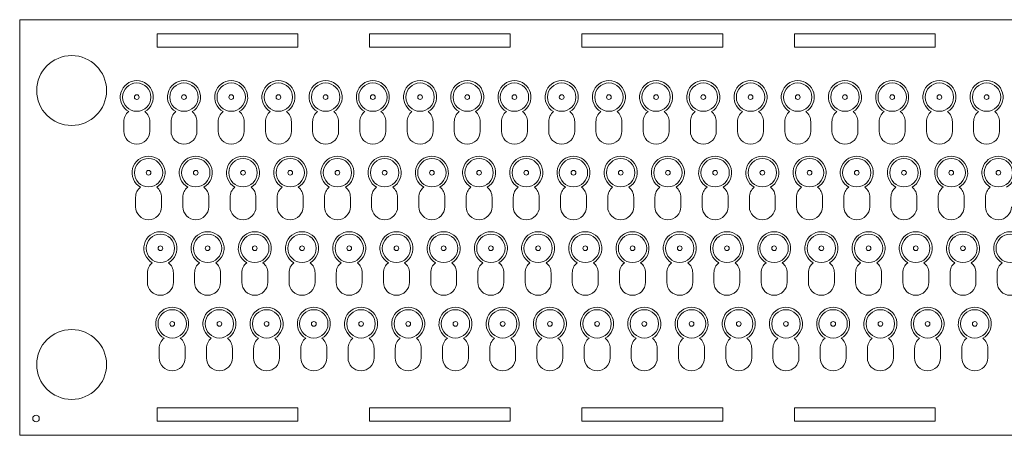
# Model space of a CAD drawing. Header units: millimetres. Extents: x -448 to 0, y 0 to 88.
# Tile 1 of 2: x -448 to -239, y 0 to 88. Entities that reach past the tile are written whole.
import ezdxf

# ---------------------------------------------------------------- set-up
doc = ezdxf.new("R2010")
doc.units = ezdxf.units.MM

msp = doc.modelspace()

# ---------------------------------------------------------------- linework, layer by layer
at = {"color": 7, "linetype": 'Continuous', "lineweight": 15}
for p, q in [((-448, 88), (-448, 0)), ((0, 88), (-448, 88)), ((-389.1, 85), (-418.9, 85)), ((-418.9, 85), (-418.9, 82.2)), ((-389.1, 82.2), (-389.1, 85)), ((-344.1, 85), (-373.9, 85)), ((-373.9, 85), (-373.9, 82.2)), ((-344.1, 82.2), (-344.1, 85)), ((-299.1, 85), (-328.9, 85)), ((-328.9, 85), (-328.9, 82.2)), ((-299.1, 82.2), (-299.1, 85)), ((-254.1, 85), (-283.9, 85)), ((-283.9, 85), (-283.9, 82.2)), ((-254.1, 82.2), (-254.1, 85)), ((-418.9, 82.2), (-389.1, 82.2)), ((-373.9, 82.2), (-344.1, 82.2)), ((-328.9, 82.2), (-299.1, 82.2)), ((-283.9, 82.2), (-254.1, 82.2)), ((-425.95, 66.4), (-425.95, 64.4)), ((-420.45, 64.4), (-420.45, 66.4)), ((-415.95, 66.4), (-415.95, 64.4)), ((-410.45, 64.4), (-410.45, 66.4)), ((-405.95, 66.4), (-405.95, 64.4)), ((-400.45, 64.4), (-400.45, 66.4)), ((-395.95, 66.4), (-395.95, 64.4)), ((-390.45, 64.4), (-390.45, 66.4)), ((-385.95, 66.4), (-385.95, 64.4)), ((-380.45, 64.4), (-380.45, 66.4)), ((-375.95, 66.4), (-375.95, 64.4)), ((-370.45, 64.4), (-370.45, 66.4)), ((-365.95, 66.4), (-365.95, 64.4)), ((-360.45, 64.4), (-360.45, 66.4)), ((-355.95, 66.4), (-355.95, 64.4)), ((-350.45, 64.4), (-350.45, 66.4)), ((-345.95, 66.4), (-345.95, 64.4)), ((-340.45, 64.4), (-340.45, 66.4)), ((-335.95, 66.4), (-335.95, 64.4)), ((-330.45, 64.4), (-330.45, 66.4)), ((-325.95, 66.4), (-325.95, 64.4)), ((-320.45, 64.4), (-320.45, 66.4)), ((-315.95, 66.4), (-315.95, 64.4)), ((-310.45, 64.4), (-310.45, 66.4)), ((-305.95, 66.4), (-305.95, 64.4)), ((-300.45, 64.4), (-300.45, 66.4)), ((-295.95, 66.4), (-295.95, 64.4)), ((-290.45, 64.4), (-290.45, 66.4)), ((-285.95, 66.4), (-285.95, 64.4)), ((-280.45, 64.4), (-280.45, 66.4)), ((-275.95, 66.4), (-275.95, 64.4)), ((-270.45, 64.4), (-270.45, 66.4)), ((-265.95, 66.4), (-265.95, 64.4)), ((-260.45, 64.4), (-260.45, 66.4)), ((-255.95, 66.4), (-255.95, 64.4)), ((-250.45, 64.4), (-250.45, 66.4)), ((-245.95, 66.4), (-245.95, 64.4)), ((-240.45, 64.4), (-240.45, 66.4)), ((-423.45, 50.4), (-423.45, 48.4)), ((-417.95, 48.4), (-417.95, 50.4)), ((-413.45, 50.4), (-413.45, 48.4)), ((-407.95, 48.4), (-407.95, 50.4)), ((-403.45, 50.4), (-403.45, 48.4)), ((-397.95, 48.4), (-397.95, 50.4)), ((-393.45, 50.4), (-393.45, 48.4)), ((-387.95, 48.4), (-387.95, 50.4)), ((-383.45, 50.4), (-383.45, 48.4)), ((-377.95, 48.4), (-377.95, 50.4)), ((-373.45, 50.4), (-373.45, 48.4)), ((-367.95, 48.4), (-367.95, 50.4)), ((-363.45, 50.4), (-363.45, 48.4)), ((-357.95, 48.4), (-357.95, 50.4)), ((-353.45, 50.4), (-353.45, 48.4)), ((-347.95, 48.4), (-347.95, 50.4)), ((-343.45, 50.4), (-343.45, 48.4)), ((-337.95, 48.4), (-337.95, 50.4)), ((-333.45, 50.4), (-333.45, 48.4)), ((-327.95, 48.4), (-327.95, 50.4)), ((-323.45, 50.4), (-323.45, 48.4)), ((-317.95, 48.4), (-317.95, 50.4)), ((-313.45, 50.4), (-313.45, 48.4)), ((-307.95, 48.4), (-307.95, 50.4)), ((-303.45, 50.4), (-303.45, 48.4)), ((-297.95, 48.4), (-297.95, 50.4)), ((-293.45, 50.4), (-293.45, 48.4)), ((-287.95, 48.4), (-287.95, 50.4)), ((-283.45, 50.4), (-283.45, 48.4)), ((-277.95, 48.4), (-277.95, 50.4)), ((-273.45, 50.4), (-273.45, 48.4)), ((-267.95, 48.4), (-267.95, 50.4)), ((-263.45, 50.4), (-263.45, 48.4)), ((-257.95, 48.4), (-257.95, 50.4)), ((-253.45, 50.4), (-253.45, 48.4)), ((-247.95, 48.4), (-247.95, 50.4)), ((-243.45, 50.4), (-243.45, 48.4)), ((-420.95, 34.4), (-420.95, 32.4)), ((-415.45, 32.4), (-415.45, 34.4)), ((-410.95, 34.4), (-410.95, 32.4)), ((-405.45, 32.4), (-405.45, 34.4)), ((-400.95, 34.4), (-400.95, 32.4)), ((-395.45, 32.4), (-395.45, 34.4)), ((-390.95, 34.4), (-390.95, 32.4)), ((-385.45, 32.4), (-385.45, 34.4)), ((-380.95, 34.4), (-380.95, 32.4)), ((-375.45, 32.4), (-375.45, 34.4)), ((-370.95, 34.4), (-370.95, 32.4)), ((-365.45, 32.4), (-365.45, 34.4)), ((-360.95, 34.4), (-360.95, 32.4)), ((-355.45, 32.4), (-355.45, 34.4)), ((-350.95, 34.4), (-350.95, 32.4)), ((-345.45, 32.4), (-345.45, 34.4)), ((-340.95, 34.4), (-340.95, 32.4)), ((-335.45, 32.4), (-335.45, 34.4)), ((-330.95, 34.4), (-330.95, 32.4)), ((-325.45, 32.4), (-325.45, 34.4)), ((-320.95, 34.4), (-320.95, 32.4)), ((-315.45, 32.4), (-315.45, 34.4)), ((-310.95, 34.4), (-310.95, 32.4)), ((-305.45, 32.4), (-305.45, 34.4)), ((-300.95, 34.4), (-300.95, 32.4)), ((-295.45, 32.4), (-295.45, 34.4)), ((-290.95, 34.4), (-290.95, 32.4)), ((-285.45, 32.4), (-285.45, 34.4)), ((-280.95, 34.4), (-280.95, 32.4)), ((-275.45, 32.4), (-275.45, 34.4)), ((-270.95, 34.4), (-270.95, 32.4)), ((-265.45, 32.4), (-265.45, 34.4)), ((-260.95, 34.4), (-260.95, 32.4)), ((-255.45, 32.4), (-255.45, 34.4)), ((-250.95, 34.4), (-250.95, 32.4)), ((-245.45, 32.4), (-245.45, 34.4)), ((-240.95, 34.4), (-240.95, 32.4)), ((-418.45, 18.4), (-418.45, 16.4)), ((-412.95, 16.4), (-412.95, 18.4)), ((-408.45, 18.4), (-408.45, 16.4)), ((-402.95, 16.4), (-402.95, 18.4)), ((-398.45, 18.4), (-398.45, 16.4)), ((-392.95, 16.4), (-392.95, 18.4)), ((-388.45, 18.4), (-388.45, 16.4)), ((-382.95, 16.4), (-382.95, 18.4)), ((-378.45, 18.4), (-378.45, 16.4)), ((-372.95, 16.4), (-372.95, 18.4)), ((-368.45, 18.4), (-368.45, 16.4)), ((-362.95, 16.4), (-362.95, 18.4)), ((-358.45, 18.4), (-358.45, 16.4)), ((-352.95, 16.4), (-352.95, 18.4)), ((-348.45, 18.4), (-348.45, 16.4)), ((-342.95, 16.4), (-342.95, 18.4)), ((-338.45, 18.4), (-338.45, 16.4)), ((-332.95, 16.4), (-332.95, 18.4)), ((-328.45, 18.4), (-328.45, 16.4)), ((-322.95, 16.4), (-322.95, 18.4)), ((-318.45, 18.4), (-318.45, 16.4)), ((-312.95, 16.4), (-312.95, 18.4)), ((-308.45, 18.4), (-308.45, 16.4)), ((-302.95, 16.4), (-302.95, 18.4)), ((-298.45, 18.4), (-298.45, 16.4)), ((-292.95, 16.4), (-292.95, 18.4)), ((-288.45, 18.4), (-288.45, 16.4)), ((-282.95, 16.4), (-282.95, 18.4)), ((-278.45, 18.4), (-278.45, 16.4)), ((-272.95, 16.4), (-272.95, 18.4)), ((-268.45, 18.4), (-268.45, 16.4)), ((-262.95, 16.4), (-262.95, 18.4)), ((-258.45, 18.4), (-258.45, 16.4)), ((-252.95, 16.4), (-252.95, 18.4)), ((-248.45, 18.4), (-248.45, 16.4)), ((-242.95, 16.4), (-242.95, 18.4)), ((-418.9, 5.8), (-418.9, 3)), ((-389.1, 5.8), (-418.9, 5.8)), ((-389.1, 3), (-389.1, 5.8)), ((-373.9, 5.8), (-373.9, 3)), ((-344.1, 5.8), (-373.9, 5.8)), ((-344.1, 3), (-344.1, 5.8)), ((-328.9, 5.8), (-328.9, 3)), ((-299.1, 5.8), (-328.9, 5.8)), ((-299.1, 3), (-299.1, 5.8)), ((-283.9, 5.8), (-283.9, 3)), ((-254.1, 5.8), (-283.9, 5.8)), ((-254.1, 3), (-254.1, 5.8)), ((-418.9, 3), (-389.1, 3)), ((-373.9, 3), (-344.1, 3)), ((-328.9, 3), (-299.1, 3)), ((-283.9, 3), (-254.1, 3)), ((-448, 0), (0, 0))]:
    msp.add_line(p, q, dxfattribs=at)
for centre, radius in [((-437, 73), 7.4), ((-423.2, 71.6), 3), ((-413.2, 71.6), 3), ((-403.2, 71.6), 3), ((-393.2, 71.6), 3), ((-383.2, 71.6), 3), ((-373.2, 71.6), 3), ((-363.2, 71.6), 3), ((-353.2, 71.6), 3), ((-343.2, 71.6), 3), ((-333.2, 71.6), 3), ((-323.2, 71.6), 3), ((-313.2, 71.6), 3), ((-303.2, 71.6), 3), ((-293.2, 71.6), 3), ((-283.2, 71.6), 3), ((-273.2, 71.6), 3), ((-263.2, 71.6), 3), ((-253.2, 71.6), 3), ((-243.2, 71.6), 3), ((-423.2, 71.6), 0.5), ((-413.2, 71.6), 0.5), ((-403.2, 71.6), 0.5), ((-393.2, 71.6), 0.5), ((-383.2, 71.6), 0.5), ((-373.2, 71.6), 0.5), ((-363.2, 71.6), 0.5), ((-353.2, 71.6), 0.5), ((-343.2, 71.6), 0.5), ((-333.2, 71.6), 0.5), ((-323.2, 71.6), 0.5), ((-313.2, 71.6), 0.5), ((-303.2, 71.6), 0.5), ((-293.2, 71.6), 0.5), ((-283.2, 71.6), 0.5), ((-273.2, 71.6), 0.5), ((-263.2, 71.6), 0.5), ((-253.2, 71.6), 0.5), ((-243.2, 71.6), 0.5), ((-420.7, 55.6), 3), ((-410.7, 55.6), 3), ((-400.7, 55.6), 3), ((-390.7, 55.6), 3), ((-380.7, 55.6), 3), ((-370.7, 55.6), 3), ((-360.7, 55.6), 3), ((-350.7, 55.6), 3), ((-340.7, 55.6), 3), ((-330.7, 55.6), 3), ((-320.7, 55.6), 3), ((-310.7, 55.6), 3), ((-300.7, 55.6), 3), ((-290.7, 55.6), 3), ((-280.7, 55.6), 3), ((-270.7, 55.6), 3), ((-260.7, 55.6), 3), ((-250.7, 55.6), 3), ((-240.7, 55.6), 3), ((-420.7, 55.6), 0.5), ((-410.7, 55.6), 0.5), ((-400.7, 55.6), 0.5), ((-390.7, 55.6), 0.5), ((-380.7, 55.6), 0.5), ((-370.7, 55.6), 0.5), ((-360.7, 55.6), 0.5), ((-350.7, 55.6), 0.5), ((-340.7, 55.6), 0.5), ((-330.7, 55.6), 0.5), ((-320.7, 55.6), 0.5), ((-310.7, 55.6), 0.5), ((-300.7, 55.6), 0.5), ((-290.7, 55.6), 0.5), ((-280.7, 55.6), 0.5), ((-270.7, 55.6), 0.5), ((-260.7, 55.6), 0.5), ((-250.7, 55.6), 0.5), ((-240.7, 55.6), 0.5), ((-418.2, 39.6), 3), ((-408.2, 39.6), 3), ((-398.2, 39.6), 3), ((-388.2, 39.6), 3), ((-378.2, 39.6), 3), ((-368.2, 39.6), 3), ((-358.2, 39.6), 3), ((-348.2, 39.6), 3), ((-338.2, 39.6), 3), ((-328.2, 39.6), 3), ((-318.2, 39.6), 3), ((-308.2, 39.6), 3), ((-298.2, 39.6), 3), ((-288.2, 39.6), 3), ((-278.2, 39.6), 3), ((-268.2, 39.6), 3), ((-258.2, 39.6), 3), ((-248.2, 39.6), 3), ((-238.2, 39.6), 3), ((-418.2, 39.6), 0.5), ((-408.2, 39.6), 0.5), ((-398.2, 39.6), 0.5), ((-388.2, 39.6), 0.5), ((-378.2, 39.6), 0.5), ((-368.2, 39.6), 0.5), ((-358.2, 39.6), 0.5), ((-348.2, 39.6), 0.5), ((-338.2, 39.6), 0.5), ((-328.2, 39.6), 0.5), ((-318.2, 39.6), 0.5), ((-308.2, 39.6), 0.5), ((-298.2, 39.6), 0.5), ((-288.2, 39.6), 0.5), ((-278.2, 39.6), 0.5), ((-268.2, 39.6), 0.5), ((-258.2, 39.6), 0.5), ((-248.2, 39.6), 0.5), ((-415.7, 23.6), 3), ((-405.7, 23.6), 3), ((-395.7, 23.6), 3), ((-385.7, 23.6), 3), ((-375.7, 23.6), 3), ((-365.7, 23.6), 3), ((-355.7, 23.6), 3), ((-345.7, 23.6), 3), ((-335.7, 23.6), 3), ((-325.7, 23.6), 3), ((-315.7, 23.6), 3), ((-305.7, 23.6), 3), ((-295.7, 23.6), 3), ((-285.7, 23.6), 3), ((-275.7, 23.6), 3), ((-265.7, 23.6), 3), ((-255.7, 23.6), 3), ((-245.7, 23.6), 3), ((-415.7, 23.6), 0.5), ((-405.7, 23.6), 0.5), ((-395.7, 23.6), 0.5), ((-385.7, 23.6), 0.5), ((-375.7, 23.6), 0.5), ((-365.7, 23.6), 0.5), ((-355.7, 23.6), 0.5), ((-345.7, 23.6), 0.5), ((-335.7, 23.6), 0.5), ((-325.7, 23.6), 0.5), ((-315.7, 23.6), 0.5), ((-305.7, 23.6), 0.5), ((-295.7, 23.6), 0.5), ((-285.7, 23.6), 0.5), ((-275.7, 23.6), 0.5), ((-265.7, 23.6), 0.5), ((-255.7, 23.6), 0.5), ((-245.7, 23.6), 0.5), ((-437, 15), 7.4), ((-444.54, 3.56), 0.699)]:
    msp.add_circle(centre, radius, dxfattribs=at)
for centre, radius, start, end in [((-423.2, 71.6), 3.5, 299.3508, 240.6492), ((-413.2, 71.6), 3.5, 299.3508, 240.6492), ((-403.2, 71.6), 3.5, 299.3508, 240.6492), ((-393.2, 71.6), 3.5, 299.3508, 240.6492), ((-383.2, 71.6), 3.5, 299.3508, 240.6492), ((-373.2, 71.6), 3.5, 299.3508, 240.6492), ((-363.2, 71.6), 3.5, 299.3508, 240.6492), ((-353.2, 71.6), 3.5, 299.3508, 240.6492), ((-343.2, 71.6), 3.5, 299.3508, 240.6492), ((-333.2, 71.6), 3.5, 299.3508, 240.6492), ((-323.2, 71.6), 3.5, 299.3508, 240.6492), ((-313.2, 71.6), 3.5, 299.3508, 240.6492), ((-303.2, 71.6), 3.5, 299.3508, 240.6492), ((-293.2, 71.6), 3.5, 299.3508, 240.6492), ((-283.2, 71.6), 3.5, 299.3508, 240.6492), ((-273.2, 71.6), 3.5, 299.3508, 240.6492), ((-263.2, 71.6), 3.5, 299.3508, 240.6492), ((-253.2, 71.6), 3.5, 299.3508, 240.6492), ((-243.2, 71.6), 3.5, 299.3508, 240.6492), ((-423.2, 66.4), 2.75, 128.5967, 180), ((-423.2, 66.4), 2.75, 0, 51.4033), ((-413.2, 66.4), 2.75, 128.5967, 180), ((-413.2, 66.4), 2.75, 0, 51.4033), ((-403.2, 66.4), 2.75, 128.5967, 180), ((-403.2, 66.4), 2.75, 0, 51.4033), ((-393.2, 66.4), 2.75, 128.5967, 180), ((-393.2, 66.4), 2.75, 0, 51.4033), ((-383.2, 66.4), 2.75, 128.5967, 180), ((-383.2, 66.4), 2.75, 0, 51.4033), ((-373.2, 66.4), 2.75, 128.5967, 180), ((-373.2, 66.4), 2.75, 0, 51.4033), ((-363.2, 66.4), 2.75, 128.5967, 180), ((-363.2, 66.4), 2.75, 0, 51.4033), ((-353.2, 66.4), 2.75, 128.5967, 180), ((-353.2, 66.4), 2.75, 0, 51.4033), ((-343.2, 66.4), 2.75, 128.5967, 180), ((-343.2, 66.4), 2.75, 0, 51.4033), ((-333.2, 66.4), 2.75, 128.5967, 180), ((-333.2, 66.4), 2.75, 0, 51.4033), ((-323.2, 66.4), 2.75, 128.5967, 180), ((-323.2, 66.4), 2.75, 0, 51.4033), ((-313.2, 66.4), 2.75, 128.5967, 180), ((-313.2, 66.4), 2.75, 0, 51.4033), ((-303.2, 66.4), 2.75, 128.5967, 180), ((-303.2, 66.4), 2.75, 0, 51.4033), ((-293.2, 66.4), 2.75, 128.5967, 180), ((-293.2, 66.4), 2.75, 0, 51.4033), ((-283.2, 66.4), 2.75, 128.5967, 180), ((-283.2, 66.4), 2.75, 0, 51.4033), ((-273.2, 66.4), 2.75, 128.5967, 180), ((-273.2, 66.4), 2.75, 0, 51.4033), ((-263.2, 66.4), 2.75, 128.5967, 180), ((-263.2, 66.4), 2.75, 0, 51.4033), ((-253.2, 66.4), 2.75, 128.5967, 180), ((-253.2, 66.4), 2.75, 0, 51.4033), ((-243.2, 66.4), 2.75, 128.5967, 180), ((-243.2, 66.4), 2.75, 0, 51.4033), ((-423.2, 64.4), 2.75, 180, 0), ((-413.2, 64.4), 2.75, 180, 0), ((-403.2, 64.4), 2.75, 180, 0), ((-393.2, 64.4), 2.75, 180, 0), ((-383.2, 64.4), 2.75, 180, 0), ((-373.2, 64.4), 2.75, 180, 0), ((-363.2, 64.4), 2.75, 180, 0), ((-353.2, 64.4), 2.75, 180, 0), ((-343.2, 64.4), 2.75, 180, 0), ((-333.2, 64.4), 2.75, 180, 0), ((-323.2, 64.4), 2.75, 180, 0), ((-313.2, 64.4), 2.75, 180, 0), ((-303.2, 64.4), 2.75, 180, 0), ((-293.2, 64.4), 2.75, 180, 0), ((-283.2, 64.4), 2.75, 180, 0), ((-273.2, 64.4), 2.75, 180, 0), ((-263.2, 64.4), 2.75, 180, 0), ((-253.2, 64.4), 2.75, 180, 0), ((-243.2, 64.4), 2.75, 180, 0), ((-420.7, 55.6), 3.5, 299.3508, 240.6492), ((-410.7, 55.6), 3.5, 299.3508, 240.6492), ((-400.7, 55.6), 3.5, 299.3508, 240.6492), ((-390.7, 55.6), 3.5, 299.3508, 240.6492), ((-380.7, 55.6), 3.5, 299.3508, 240.6492), ((-370.7, 55.6), 3.5, 299.3508, 240.6492), ((-360.7, 55.6), 3.5, 299.3508, 240.6492), ((-350.7, 55.6), 3.5, 299.3508, 240.6492), ((-340.7, 55.6), 3.5, 299.3508, 240.6492), ((-330.7, 55.6), 3.5, 299.3508, 240.6492), ((-320.7, 55.6), 3.5, 299.3508, 240.6492), ((-310.7, 55.6), 3.5, 299.3508, 240.6492), ((-300.7, 55.6), 3.5, 299.3508, 240.6492), ((-290.7, 55.6), 3.5, 299.3508, 240.6492), ((-280.7, 55.6), 3.5, 299.3508, 240.6492), ((-270.7, 55.6), 3.5, 299.3508, 240.6492), ((-260.7, 55.6), 3.5, 299.3508, 240.6492), ((-250.7, 55.6), 3.5, 299.3508, 240.6492), ((-240.7, 55.6), 3.5, 299.3508, 240.6492), ((-420.7, 50.4), 2.75, 128.5967, 180), ((-420.7, 50.4), 2.75, 0, 51.4033), ((-410.7, 50.4), 2.75, 128.5967, 180), ((-410.7, 50.4), 2.75, 360, 51.4033), ((-400.7, 50.4), 2.75, 128.5967, 180), ((-400.7, 50.4), 2.75, 360, 51.4033), ((-390.7, 50.4), 2.75, 128.5967, 180), ((-390.7, 50.4), 2.75, 360, 51.4033), ((-380.7, 50.4), 2.75, 128.5967, 180), ((-380.7, 50.4), 2.75, 0, 51.4033), ((-370.7, 50.4), 2.75, 128.5967, 180), ((-370.7, 50.4), 2.75, 0, 51.4033), ((-360.7, 50.4), 2.75, 128.5967, 180), ((-360.7, 50.4), 2.75, 0, 51.4033), ((-350.7, 50.4), 2.75, 128.5967, 180), ((-350.7, 50.4), 2.75, 360, 51.4033), ((-340.7, 50.4), 2.75, 128.5967, 180), ((-340.7, 50.4), 2.75, 360, 51.4033), ((-330.7, 50.4), 2.75, 128.5967, 180), ((-330.7, 50.4), 2.75, 0, 51.4033), ((-320.7, 50.4), 2.75, 128.5967, 180), ((-320.7, 50.4), 2.75, 0, 51.4033), ((-310.7, 50.4), 2.75, 128.5967, 180), ((-310.7, 50.4), 2.75, 0, 51.4033), ((-300.7, 50.4), 2.75, 128.5967, 180), ((-300.7, 50.4), 2.75, 0, 51.4033), ((-290.7, 50.4), 2.75, 128.5967, 180), ((-290.7, 50.4), 2.75, 360, 51.4033), ((-280.7, 50.4), 2.75, 128.5967, 180), ((-280.7, 50.4), 2.75, 360, 51.4033), ((-270.7, 50.4), 2.75, 128.5967, 180), ((-270.7, 50.4), 2.75, 360, 51.4033), ((-260.7, 50.4), 2.75, 128.5967, 180), ((-260.7, 50.4), 2.75, 0, 51.4033), ((-250.7, 50.4), 2.75, 128.5967, 180), ((-250.7, 50.4), 2.75, 0, 51.4033), ((-240.7, 50.4), 2.75, 128.5967, 180), ((-420.7, 48.4), 2.75, 180, 0), ((-410.7, 48.4), 2.75, 180, 0), ((-400.7, 48.4), 2.75, 180, 0), ((-390.7, 48.4), 2.75, 180, 0), ((-380.7, 48.4), 2.75, 180, 0), ((-370.7, 48.4), 2.75, 180, 0), ((-360.7, 48.4), 2.75, 180, 0), ((-350.7, 48.4), 2.75, 180, 0), ((-340.7, 48.4), 2.75, 180, 0), ((-330.7, 48.4), 2.75, 180, 0), ((-320.7, 48.4), 2.75, 180, 0), ((-310.7, 48.4), 2.75, 180, 0), ((-300.7, 48.4), 2.75, 180, 0), ((-290.7, 48.4), 2.75, 180, 0), ((-280.7, 48.4), 2.75, 180, 0), ((-270.7, 48.4), 2.75, 180, 0), ((-260.7, 48.4), 2.75, 180, 0), ((-250.7, 48.4), 2.75, 180, 0), ((-240.7, 48.4), 2.75, 180, 0), ((-418.2, 39.6), 3.5, 299.3508, 240.6492), ((-408.2, 39.6), 3.5, 299.3508, 240.6492), ((-398.2, 39.6), 3.5, 299.3508, 240.6492), ((-388.2, 39.6), 3.5, 299.3508, 240.6492), ((-378.2, 39.6), 3.5, 299.3508, 240.6492), ((-368.2, 39.6), 3.5, 299.3508, 240.6492), ((-358.2, 39.6), 3.5, 299.3508, 240.6492), ((-348.2, 39.6), 3.5, 299.3508, 240.6492), ((-338.2, 39.6), 3.5, 299.3508, 240.6492), ((-328.2, 39.6), 3.5, 299.3508, 240.6492), ((-318.2, 39.6), 3.5, 299.3508, 240.6492), ((-308.2, 39.6), 3.5, 299.3508, 240.6492), ((-298.2, 39.6), 3.5, 299.3508, 240.6492), ((-288.2, 39.6), 3.5, 299.3508, 240.6492), ((-278.2, 39.6), 3.5, 299.3508, 240.6492), ((-268.2, 39.6), 3.5, 299.3508, 240.6492), ((-258.2, 39.6), 3.5, 299.3508, 240.6492), ((-248.2, 39.6), 3.5, 299.3508, 240.6492), ((-238.2, 39.6), 3.5, 299.3508, 240.6492), ((-418.2, 34.4), 2.75, 128.5967, 180), ((-418.2, 34.4), 2.75, 0, 51.4033), ((-408.2, 34.4), 2.75, 128.5967, 180), ((-408.2, 34.4), 2.75, 360, 51.4033), ((-398.2, 34.4), 2.75, 128.5967, 180), ((-398.2, 34.4), 2.75, 360, 51.4033), ((-388.2, 34.4), 2.75, 128.5967, 180), ((-388.2, 34.4), 2.75, 0, 51.4033), ((-378.2, 34.4), 2.75, 128.5967, 180), ((-378.2, 34.4), 2.75, 0, 51.4033), ((-368.2, 34.4), 2.75, 128.5967, 180), ((-368.2, 34.4), 2.75, 0, 51.4033), ((-358.2, 34.4), 2.75, 128.5967, 180), ((-358.2, 34.4), 2.75, 0, 51.4033), ((-348.2, 34.4), 2.75, 128.5967, 180), ((-348.2, 34.4), 2.75, 360, 51.4033), ((-338.2, 34.4), 2.75, 128.5967, 180), ((-338.2, 34.4), 2.75, 360, 51.4033), ((-328.2, 34.4), 2.75, 128.5967, 180), ((-328.2, 34.4), 2.75, 360, 51.4033), ((-318.2, 34.4), 2.75, 128.5967, 180), ((-318.2, 34.4), 2.75, 0, 51.4033), ((-308.2, 34.4), 2.75, 128.5967, 180), ((-308.2, 34.4), 2.75, 0, 51.4033), ((-298.2, 34.4), 2.75, 128.5967, 180), ((-298.2, 34.4), 2.75, 0, 51.4033), ((-288.2, 34.4), 2.75, 128.5967, 180), ((-288.2, 34.4), 2.75, 360, 51.4033), ((-278.2, 34.4), 2.75, 128.5967, 180), ((-278.2, 34.4), 2.75, 360, 51.4033), ((-268.2, 34.4), 2.75, 128.5967, 180), ((-268.2, 34.4), 2.75, 0, 51.4033), ((-258.2, 34.4), 2.75, 128.5967, 180), ((-258.2, 34.4), 2.75, 0, 51.4033), ((-248.2, 34.4), 2.75, 128.5967, 180), ((-248.2, 34.4), 2.75, 0, 51.4033), ((-238.2, 34.4), 2.75, 128.5967, 180), ((-418.2, 32.4), 2.75, 180, 0), ((-408.2, 32.4), 2.75, 180, 0), ((-398.2, 32.4), 2.75, 180, 0), ((-388.2, 32.4), 2.75, 180, 0), ((-378.2, 32.4), 2.75, 180, 0), ((-368.2, 32.4), 2.75, 180, 0), ((-358.2, 32.4), 2.75, 180, 0), ((-348.2, 32.4), 2.75, 180, 0), ((-338.2, 32.4), 2.75, 180, 0), ((-328.2, 32.4), 2.75, 180, 0), ((-318.2, 32.4), 2.75, 180, 0), ((-308.2, 32.4), 2.75, 180, 0), ((-298.2, 32.4), 2.75, 180, 0), ((-288.2, 32.4), 2.75, 180, 0), ((-278.2, 32.4), 2.75, 180, 0), ((-268.2, 32.4), 2.75, 180, 0), ((-258.2, 32.4), 2.75, 180, 0), ((-248.2, 32.4), 2.75, 180, 0), ((-238.2, 32.4), 2.75, 180, 0), ((-415.7, 23.6), 3.5, 299.3508, 240.6492), ((-405.7, 23.6), 3.5, 299.3508, 240.6492), ((-395.7, 23.6), 3.5, 299.3508, 240.6492), ((-385.7, 23.6), 3.5, 299.3508, 240.6492), ((-375.7, 23.6), 3.5, 299.3508, 240.6492), ((-365.7, 23.6), 3.5, 299.3508, 240.6492), ((-355.7, 23.6), 3.5, 299.3508, 240.6492), ((-345.7, 23.6), 3.5, 299.3508, 240.6492), ((-335.7, 23.6), 3.5, 299.3508, 240.6492), ((-325.7, 23.6), 3.5, 299.3508, 240.6492), ((-315.7, 23.6), 3.5, 299.3508, 240.6492), ((-305.7, 23.6), 3.5, 299.3508, 240.6492), ((-295.7, 23.6), 3.5, 299.3508, 240.6492), ((-285.7, 23.6), 3.5, 299.3508, 240.6492), ((-275.7, 23.6), 3.5, 299.3508, 240.6492), ((-265.7, 23.6), 3.5, 299.3508, 240.6492), ((-255.7, 23.6), 3.5, 299.3508, 240.6492), ((-245.7, 23.6), 3.5, 299.3508, 240.6492), ((-415.7, 18.4), 2.75, 128.5967, 180), ((-415.7, 18.4), 2.75, 0, 51.4033), ((-405.7, 18.4), 2.75, 128.5967, 180), ((-405.7, 18.4), 2.75, 0, 51.4033), ((-395.7, 18.4), 2.75, 128.5967, 180), ((-395.7, 18.4), 2.75, 0, 51.4033), ((-385.7, 18.4), 2.75, 128.5967, 180), ((-385.7, 18.4), 2.75, 0, 51.4033), ((-375.7, 18.4), 2.75, 128.5967, 180), ((-375.7, 18.4), 2.75, 0, 51.4033), ((-365.7, 18.4), 2.75, 128.5967, 180), ((-365.7, 18.4), 2.75, 0, 51.4033), ((-355.7, 18.4), 2.75, 128.5967, 180), ((-355.7, 18.4), 2.75, 360, 51.4033), ((-345.7, 18.4), 2.75, 128.5967, 180), ((-345.7, 18.4), 2.75, 0, 51.4033), ((-335.7, 18.4), 2.75, 128.5967, 180), ((-335.7, 18.4), 2.75, 0, 51.4033), ((-325.7, 18.4), 2.75, 128.5967, 180), ((-325.7, 18.4), 2.75, 0, 51.4033), ((-315.7, 18.4), 2.75, 128.5967, 180), ((-315.7, 18.4), 2.75, 0, 51.4033), ((-305.7, 18.4), 2.75, 128.5967, 180), ((-305.7, 18.4), 2.75, 0, 51.4033), ((-295.7, 18.4), 2.75, 128.5967, 180), ((-295.7, 18.4), 2.75, 0, 51.4033), ((-285.7, 18.4), 2.75, 128.5967, 180), ((-285.7, 18.4), 2.75, 0, 51.4033), ((-275.7, 18.4), 2.75, 128.5967, 180), ((-275.7, 18.4), 2.75, 0, 51.4033), ((-265.7, 18.4), 2.75, 128.5967, 180), ((-265.7, 18.4), 2.75, 360, 51.4033), ((-255.7, 18.4), 2.75, 128.5967, 180), ((-255.7, 18.4), 2.75, 0, 51.4033), ((-245.7, 18.4), 2.75, 128.5967, 180), ((-245.7, 18.4), 2.75, 0, 51.4033), ((-415.7, 16.4), 2.75, 180, 0), ((-405.7, 16.4), 2.75, 180, 0), ((-395.7, 16.4), 2.75, 180, 0), ((-385.7, 16.4), 2.75, 180, 0), ((-375.7, 16.4), 2.75, 180, 0), ((-365.7, 16.4), 2.75, 180, 0), ((-355.7, 16.4), 2.75, 180, 0), ((-345.7, 16.4), 2.75, 180, 0), ((-335.7, 16.4), 2.75, 180, 0), ((-325.7, 16.4), 2.75, 180, 0), ((-315.7, 16.4), 2.75, 180, 0), ((-305.7, 16.4), 2.75, 180, 0), ((-295.7, 16.4), 2.75, 180, 0), ((-285.7, 16.4), 2.75, 180, 0), ((-275.7, 16.4), 2.75, 180, 0), ((-265.7, 16.4), 2.75, 180, 0), ((-255.7, 16.4), 2.75, 180, 0), ((-245.7, 16.4), 2.75, 180, 0)]:
    msp.add_arc(centre, radius, start, end, dxfattribs=at)

doc.saveas('drawing.dxf')
